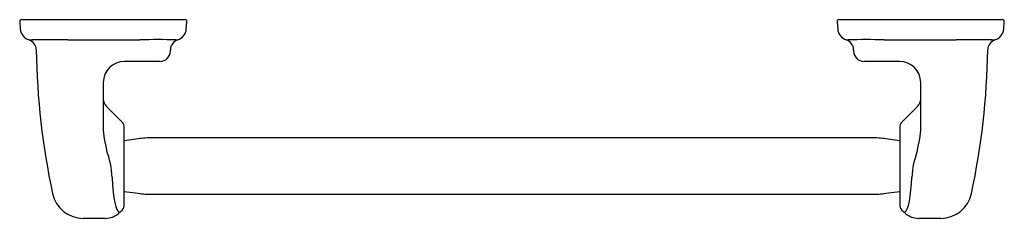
# Model space of a CAD drawing. Header units: millimetres. Extents: x 1045.51 to 1045.979, y 296.278 to 296.373.
import ezdxf

# ---------------------------------------------------------------- set-up
doc = ezdxf.new("R2010")
doc.units = ezdxf.units.MM
doc.layers.add('SANINDUSA', color=3, linetype='Continuous')

msp = doc.modelspace()

# ---------------------------------------------------------------- linework, layer by layer
at = {"layer": 'SANINDUSA'}
for p, q in [((1045.509559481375, 296.3721756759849), (1045.509860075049, 296.368739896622)), ((1045.510555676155, 296.373262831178), (1045.511978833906, 296.373262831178)), ((1045.511978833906, 296.373262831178), (1045.533861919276, 296.373262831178)), ((1045.533861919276, 296.373262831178), (1045.565408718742, 296.373262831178)), ((1045.565408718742, 296.373262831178), (1045.587603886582, 296.373262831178)), ((1045.587603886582, 296.373262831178), (1045.588373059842, 296.373262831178)), ((1045.589068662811, 296.368739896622), (1045.589369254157, 296.3721756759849)), ((1045.89955947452, 296.3721756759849), (1045.899860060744, 296.368739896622)), ((1045.900555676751, 296.373262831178), (1045.901324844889, 296.373262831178)), ((1045.901324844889, 296.373262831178), (1045.923520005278, 296.373262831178)), ((1045.923520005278, 296.373262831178), (1045.955066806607, 296.373262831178)), ((1045.955066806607, 296.373262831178), (1045.976949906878, 296.373262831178)), ((1045.976949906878, 296.373262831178), (1045.978373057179, 296.373262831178)), ((1045.979068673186, 296.368739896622), (1045.979369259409, 296.3721756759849)), ((1045.515373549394, 296.3635468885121), (1045.515657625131, 296.3635617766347)), ((1045.532505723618, 296.3635597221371), (1045.53439837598, 296.363544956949)), ((1045.564881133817, 296.363544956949), (1045.566925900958, 296.3635622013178)), ((1045.584011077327, 296.3635679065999), (1045.584191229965, 296.3635518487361)), ((1045.584191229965, 296.3635518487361), (1045.584931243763, 296.3635518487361)), ((1045.903997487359, 296.3635518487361), (1045.904737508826, 296.3635518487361)), ((1045.904737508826, 296.3635518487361), (1045.904917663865, 296.3635679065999)), ((1045.92200282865, 296.3635622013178), (1045.924047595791, 296.363544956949)), ((1045.954530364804, 296.363544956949), (1045.956423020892, 296.3635597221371)), ((1045.973271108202, 296.3635617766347), (1045.973555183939, 296.3635468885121)), ((1045.581464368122, 296.3582628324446), (1045.581464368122, 296.3587926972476)), ((1045.90746436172, 296.3587926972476), (1045.90746436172, 296.3582628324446)), ((1045.566405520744, 296.3532628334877), (1045.559464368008, 296.3532628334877)), ((1045.575595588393, 296.3532628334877), (1045.566405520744, 296.3532628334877)), ((1045.576464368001, 296.3532628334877), (1045.575595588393, 296.3532628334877)), ((1045.913333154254, 296.3532628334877), (1045.912464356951, 296.3532628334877)), ((1045.922523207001, 296.3532628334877), (1045.913333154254, 296.3532628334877)), ((1045.929464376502, 296.3532628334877), (1045.922523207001, 296.3532628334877)), ((1045.549464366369, 296.3432628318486), (1045.549464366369, 296.3204421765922)), ((1045.939464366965, 296.3204421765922), (1045.939464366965, 296.3432628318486)), ((1045.558430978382, 296.3242962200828), (1045.550928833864, 296.331798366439)), ((1045.937999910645, 296.331798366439), (1045.930493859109, 296.3242923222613)), ((1045.566014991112, 296.3162799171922), (1045.559463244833, 296.3153626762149)), ((1045.915981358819, 296.3167628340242), (1045.572947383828, 296.3167628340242)), ((1045.929464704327, 296.3153627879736), (1045.922913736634, 296.3162799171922)), ((1045.559464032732, 296.2911628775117), (1045.566014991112, 296.2902457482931)), ((1045.922913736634, 296.2902457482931), (1045.929465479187, 296.2911629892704)), ((1045.572947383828, 296.2897628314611), (1045.915981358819, 296.2897628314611)), ((1045.557383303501, 296.2811817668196), (1045.558430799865, 296.2822292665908)), ((1045.930499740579, 296.282227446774), (1045.931545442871, 296.2811817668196)), ((1045.549841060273, 296.2782628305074), (1045.539962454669, 296.2782628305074)), ((1045.550285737, 296.2782628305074), (1045.549841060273, 296.2782628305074)), ((1045.948966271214, 296.2782628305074), (1045.938606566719, 296.2782628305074))]:
    msp.add_line(p, q, dxfattribs=at)
at = {"layer": 'SANINDUSA', "flags": 128}
for points in [[(1045.514013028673, 296.363546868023), (1045.514352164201, 296.3635468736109), (1045.515373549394, 296.3635468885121)], [(1045.53439837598, 296.363544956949), (1045.54970589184, 296.3635449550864), (1045.564881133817, 296.363544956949)], [(1045.924047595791, 296.363544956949), (1045.939222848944, 296.3635449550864), (1045.954530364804, 296.363544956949)], [(1045.973555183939, 296.3635468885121), (1045.974573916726, 296.3635468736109), (1045.974915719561, 296.363546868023), (1045.974915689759, 296.363546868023)], [(1045.549464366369, 296.3204421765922), (1045.54962960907, 296.3176023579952), (1045.550023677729, 296.3155286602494), (1045.550496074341, 296.313484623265), (1045.550928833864, 296.3109574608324)], [(1045.559457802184, 296.2849570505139), (1045.559459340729, 296.2850747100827), (1045.559460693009, 296.2854931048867), (1045.559462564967, 296.2870185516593), (1045.559463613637, 296.2891599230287), (1045.559464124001, 296.2916046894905), (1045.559464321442, 296.2940860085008), (1045.559464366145, 296.2964213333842), (1045.559464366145, 296.2984758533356), (1045.559464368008, 296.3003838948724), (1045.559464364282, 296.3027489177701), (1045.559464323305, 296.3055831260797), (1045.559464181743, 296.3087959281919), (1045.559463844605, 296.3122370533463), (1045.559463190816, 296.3156372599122), (1045.559462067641, 296.318640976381), (1045.559461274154, 296.3198526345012), (1045.55946029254, 296.320789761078), (1045.559459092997, 296.3213853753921), (1045.559457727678, 296.3215696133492)], [(1045.929470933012, 296.3215686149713), (1045.929469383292, 296.321450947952), (1045.929468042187, 296.3210325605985), (1045.929466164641, 296.319507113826), (1045.92946512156, 296.3173657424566), (1045.92946461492, 296.3149209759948), (1045.929464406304, 296.3124396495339), (1045.929464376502, 296.3101043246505), (1045.929464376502, 296.3080498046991), (1045.929464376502, 296.3061417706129), (1045.929464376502, 296.3037767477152), (1045.929464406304, 296.3009425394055), (1045.929464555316, 296.2977297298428), (1045.929464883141, 296.2942886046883), (1045.929465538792, 296.2908884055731), (1045.92946667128, 296.2878846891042), (1045.929467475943, 296.2866730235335), (1045.92946845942, 296.2857359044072), (1045.929469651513, 296.2851402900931), (1045.92947102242, 296.2849560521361)], [(1045.937999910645, 296.3109574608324), (1045.938431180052, 296.3134736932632), (1045.938903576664, 296.3155167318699), (1045.939299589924, 296.317607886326), (1045.939464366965, 296.3204421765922)], [(1045.553711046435, 296.2977349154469), (1045.553910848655, 296.2941110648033), (1045.554207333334, 296.2907726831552), (1045.554551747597, 296.2881085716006), (1045.554962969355, 296.2858211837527), (1045.555444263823, 296.2839359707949), (1045.555976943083, 296.2825421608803), (1045.556435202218, 296.281802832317), (1045.556912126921, 296.2814115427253)], [(1045.932016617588, 296.2814115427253), (1045.93255586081, 296.2818819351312), (1045.933069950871, 296.2827975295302), (1045.933612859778, 296.2843733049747), (1045.934097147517, 296.2864706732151), (1045.934500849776, 296.2889679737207), (1045.934830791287, 296.2918459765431), (1045.935058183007, 296.2946972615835), (1045.935217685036, 296.2977349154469)], [(1045.556912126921, 296.2814115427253), (1045.55731249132, 296.2812296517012), (1045.557355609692, 296.2812094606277)], [(1045.931573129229, 296.2812094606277), (1045.931553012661, 296.2812000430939), (1045.932016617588, 296.2814115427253)]]:
    msp.add_lwpolyline(points, dxfattribs=at)
at = {"layer": 'SANINDUSA'}
for centre, radius, start, end in [((1045.510555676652, 296.3722628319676), 0.0010000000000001, 90, 184.9999999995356), ((1045.58837305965, 296.3722628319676), 0.001, 355.0000000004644, 90), ((1045.900555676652, 296.3722628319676), 0.001, 90, 184.9999999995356), ((1045.97837305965, 296.3722628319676), 0.001, 355.0000000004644, 90), ((1045.515837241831, 296.3692628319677), 0.0060000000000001, 184.9999999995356, 252.2882538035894), ((1045.583091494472, 296.3692628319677), 0.006, 287.8559473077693, 355.0000000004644), ((1045.905837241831, 296.3692628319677), 0.006, 184.9999999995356, 252.1440526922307), ((1045.973091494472, 296.3692628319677), 0.006, 287.7295198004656, 355.0000000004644), ((1045.512492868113, 296.3587835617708), 0.0050000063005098, 0.7467001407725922, 72.25275467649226), ((1045.524046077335, 296.0716439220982), 0.2920383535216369, 88.34004734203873, 91.64597909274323), ((1045.575554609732, 296.1056662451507), 0.258040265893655, 88.12197266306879, 91.91629308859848), ((1045.586464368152, 296.3587926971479), 0.0050000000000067, 107.8559473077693, 180), ((1045.902464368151, 296.3587926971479), 0.0050000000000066, 0, 72.1440526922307), ((1045.913374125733, 296.1056666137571), 0.2580398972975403, 88.0837054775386, 91.87802874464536), ((1045.964882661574, 296.0716442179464), 0.292038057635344, 88.35402033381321, 91.6599532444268), ((1045.97643586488, 296.3587835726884), 0.004999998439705, 107.764661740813, 179.3007266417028), ((1045.864724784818, 296.3632628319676), 0.3472604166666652, 180.7285299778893, 192.1635807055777), ((1045.576464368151, 296.3582628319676), 0.005, 270, 0), ((1045.912464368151, 296.3582628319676), 0.005, 180, 270), ((1045.624204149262, 296.3632628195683), 0.347260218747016, 347.836603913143, 359.2714051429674), ((1045.559464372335, 296.3432628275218), 0.0100000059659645, 90.00002479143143, 180), ((1045.92946434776, 296.3432628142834), 0.01000001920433, 0, 89.99983533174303), ((1045.554464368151, 296.3353338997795), 0.005, 180, 225), ((1045.934464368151, 296.3353338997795), 0.005, 315, 0), ((1045.555928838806, 296.3217983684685), 0.0035355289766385, 356.4667831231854, 45.00002654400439), ((1045.933000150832, 296.3217982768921), 0.0035357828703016, 135.0019890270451, 183.5314760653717), ((1045.57294738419, 296.2667628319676), 0.0500000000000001, 90, 97.96961039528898), ((1045.915981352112, 296.2667628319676), 0.05, 82.03038960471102, 90), ((1045.512101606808, 296.2958836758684), 0.0416506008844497, 2.547458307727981, 21.21756568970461), ((1045.979317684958, 296.2953595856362), 0.0441639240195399, 159.3179741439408, 176.9168936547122), ((1045.539921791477, 296.2932628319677), 0.015, 192.1973702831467, 270.0000212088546), ((1045.57294738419, 296.3397628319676), 0.0500000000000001, 262.030389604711, 270), ((1045.915981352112, 296.3397628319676), 0.0500000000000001, 270, 277.969610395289), ((1045.949006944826, 296.2932628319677), 0.0150000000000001, 269.9999787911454, 347.8078917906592), ((1045.550322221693, 296.2882627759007), 0.0099999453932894, 269.9997271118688, 314.9246991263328), ((1045.555928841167, 296.2847272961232), 0.0035355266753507, 314.9999566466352, 3.533233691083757), ((1045.932999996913, 296.2847273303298), 0.0035356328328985, 176.4674279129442, 224.9991069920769), ((1045.938606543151, 296.2882628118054), 0.0099999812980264, 225.0632366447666, 270.0001350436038)]:
    msp.add_arc(centre, radius, start, end, dxfattribs=at)

doc.saveas('drawing.dxf')
